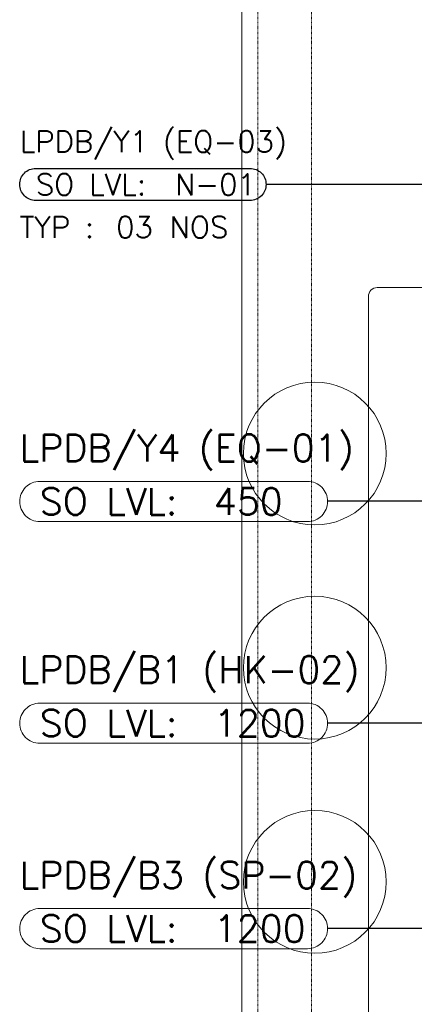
# Model space of a CAD drawing. Header units: millimetres. Extents: x -383850 to 4979, y -12450 to 6984.
# Tile 3 of 7: x -1377 to -271, y 697 to 3455. Entities that reach past the tile are written whole.
import ezdxf
from ezdxf.enums import TextEntityAlignment as Align

# ---------------------------------------------------------------- set-up
doc = ezdxf.new("R2010")
doc.units = ezdxf.units.MM
doc.header["$MEASUREMENT"] = 0
doc.linetypes.add('FP & RCP XERF$0$LEVEL-F-OVERALL LAYOUT$0$Dash 1_5mm', pattern=[3, 1.5, -1.5])
doc.layers.get('0').update_dxf_attribs({"lineweight": 5})
doc.layers.add('ELEC-SO-LVL-TAG', color=7, linetype='Continuous')
for name, color, linetype, lineweight, true_color in [('FP & RCP XERF$0$A-CARPENTRY', 9, 'Continuous', 0, 0x808080), ('FP & RCP XERF$0$A-FURNITURES', 9, 'Continuous', 0, 0x808080), ('FP & RCP XERF$0$EXISTING', 9, 'Continuous', 0, 0x808080)]:
    doc.layers.add(name, color=color, linetype=linetype, lineweight=lineweight, true_color=true_color)
doc.layers.add('M-MEP-ELCT-TEXT', color=7, linetype='Continuous', lineweight=20)
doc.layers.add('M-MEP-ELPR-TEXT', color=7, linetype='Continuous', lineweight=20)
doc.styles.add('Oswald Light', font='txt')
doc.styles.add('ROMANS-100', font='romans.shx')
doc.styles.get("Standard").update_dxf_attribs({"font": 'romans.shx'})
doc.dimstyles.new('MDS-50', dxfattribs={"dimtxt": 100, "dimasz": 100, "dimexe": 50, "dimexo": 50, "dimgap": 25, "dimtad": 1, "dimdec": 0, "dimtxsty": 'Oswald Light', "dimcen": 0, "dimdle": 1.5875, "dimazin": 0, "dimtfac": 1, "dimtdec": 0, "dimtix": 1, "dimtmove": 0, "dimatfit": 0, "dimfxl": 1, "dimfrac": 2, "dimtolj": 1, "dimarcsym": 0})

# ---------------------------------------------------------------- blocks, each defined once
blk = doc.blocks.new('FP & RCP XERF')
at = {"layer": 'FP & RCP XERF$0$A-CARPENTRY'}
blk.add_lwpolyline([(0, 2704.4), (-375, 2704.4, 0.414214), (-400, 2679.4), (-400, 125.2, 0.414214), (-375, 100.2), (0, 100.2)], format="xyb", dxfattribs=at)
at = {"layer": 'FP & RCP XERF$0$A-FURNITURES'}
for centre in [(-550, 2239.6), (-550, 1639.6), (-550, 1039.6)]:
    blk.add_circle(centre, 200, dxfattribs=at)
at = {"layer": 'FP & RCP XERF$0$EXISTING', "ltscale": 0.25}
blk.add_lwpolyline([(-754, 6982.9), (3146, 6982.7), (3143.4, -44.8), (-754.4, -44.6)], close=True, dxfattribs=at)
at = {"layer": 'FP & RCP XERF$0$EXISTING', "linetype": 'FP & RCP XERF$0$LEVEL-F-OVERALL LAYOUT$0$Dash 1_5mm'}
blk.add_lwpolyline([(-706.8, 6914.1), (3101, 6913.9), (3098.4, 0.2), (-709.4, 0.4), (-709, 6914.1)], dxfattribs=at)
blk.add_lwpolyline([(-559, 6764.1), (2951, 6763.9), (2948.5, 150.2), (-559.4, 150.4)], close=True, dxfattribs=at)
blk = doc.blocks.new('ELEC-SO-LVL-EQP-TAG')
at = {"color": 0}
blk.add_lwpolyline([(75, 72.5), (1075, 72.5, -0.414214), (1150, -2.5), (1150, -2.5, -0.414214), (1075, -77.5), (75, -77.5, -0.414214), (0, -2.5), (0, -2.5, -0.414214)], format="xyb", close=True, dxfattribs=at)
at = {"color": 0, "insert": (75, -2.5), "char_height": 100, "attachment_point": 4}
blk.add_mtext_dynamic_manual_height_columns('{\\Fromans|c0;SO LVL:}', width=1015.069, gutter_width=1, heights=[0], dxfattribs=at)
at = {"color": 0, "style": 'ROMANS-100'}
for tag, p in [('SO-EQP', (0, 197.5)), ('SO-LVL', (725, -2.5))]:
    blk.add_attdef(tag, text='', height=100, dxfattribs=at).set_placement(p, align=Align.MIDDLE_LEFT)
blk = doc.blocks.new('ELEC-SO-LVL-EQP-TYP-TAG')
at = {"layer": 'ELEC-SO-LVL-TAG'}
blk.add_lwpolyline([(75, 75), (1075, 75, -0.414214), (1150, 0), (1150, 0, -0.414214), (1075, -75), (75, -75, -0.414214), (0, 0), (0, 0, -0.414214)], format="xyb", close=True, dxfattribs=at)
at = {"layer": 'ELEC-SO-LVL-TAG', "char_height": 100, "attachment_point": 4}
for s, width, insert in [('{\\Fromans|c0;SO LVL:}', 1015.069, (75, 0)), ('{\\Fromans|c0;TYP :}', 391.476, (0, -200)), ('{\\Fromans|c0;NOS}', 391.476, (700, -200))]:
    blk.add_mtext_dynamic_manual_height_columns(s, width=width, gutter_width=1, heights=[0], dxfattribs=dict(at, insert=insert))
at = {"layer": 'ELEC-SO-LVL-TAG', "style": 'ROMANS-100'}
for tag, p in [('SO-EQP', (0, 200)), ('SO-LVL', (725, 0)), ('TYP-NOS', (450, -200))]:
    blk.add_attdef(tag, text='', height=100, dxfattribs=at).set_placement(p, align=Align.MIDDLE_LEFT)

msp = doc.modelspace()

# ---------------------------------------------------------------- block references
msp.add_blockref('FP & RCP XERF', (0, 0))
at = {"layer": 'M-MEP-ELPR-TEXT', "xscale": 0.6000000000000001, "yscale": 0.6000000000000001, "zscale": 0.6000000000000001}
msp.add_blockref('ELEC-SO-LVL-EQP-TYP-TAG', (-1376.5, 2993.5), dxfattribs=at).add_auto_attribs({'SO-EQP': 'LPDB/Y1 (EQ-03)', 'TYP-NOS': '03', 'SO-LVL': 'N-01'})
at = {"layer": 'M-MEP-ELPR-TEXT'}
ref = msp.add_blockref('ELEC-SO-LVL-EQP-TAG', (-1376.5, 2107.1), dxfattribs=dict(at, xscale=0.75, yscale=0.75, zscale=0.75))
ref.add_attrib('SO-EQP', 'LPDB/Y4 (EQ-01)', dxfattribs={"layer": 'ELEC-SO-LVL-TAG', "height": 75, "style": 'ROMANS-100'}).set_placement((-1376.5, 2255.2), align=Align.MIDDLE_LEFT)
ref.add_attrib('SO-LVL', '450', dxfattribs={"layer": 'ELEC-SO-LVL-TAG', "height": 75, "style": 'ROMANS-100'}).set_placement((-832.7, 2105.2), align=Align.MIDDLE_LEFT)
ref = msp.add_blockref('ELEC-SO-LVL-EQP-TAG', (-1376.5, 1485.9), dxfattribs=dict(at, xscale=0.75, yscale=0.75, zscale=0.75))
ref.add_attrib('SO-EQP', 'LPDB/B1 (HK-02)', dxfattribs={"layer": 'ELEC-SO-LVL-TAG', "height": 75, "style": 'ROMANS-100'}).set_placement((-1376.5, 1633.9), align=Align.MIDDLE_LEFT)
ref.add_attrib('SO-LVL', '1200', dxfattribs={"layer": 'ELEC-SO-LVL-TAG', "height": 75, "style": 'ROMANS-100'}).set_placement((-832.7, 1483.9), align=Align.MIDDLE_LEFT)
ref = msp.add_blockref('ELEC-SO-LVL-EQP-TAG', (-1376.5, 910.5), dxfattribs=dict(at, xscale=0.75, yscale=0.75, zscale=0.75))
ref.add_attrib('SO-EQP', 'LPDB/B3 (SP-02)', dxfattribs={"layer": 'ELEC-SO-LVL-TAG', "height": 75, "style": 'ROMANS-100'}).set_placement((-1376.5, 1058.6), align=Align.MIDDLE_LEFT)
ref.add_attrib('SO-LVL', '1200', dxfattribs={"layer": 'ELEC-SO-LVL-TAG', "height": 75, "style": 'ROMANS-100'}).set_placement((-832.8, 908.6), align=Align.MIDDLE_LEFT)

# ---------------------------------------------------------------- leaders
at = {"layer": 'M-MEP-ELCT-TEXT'}
for points in [[(1586.2, 1233.1), (1321, 1233.1), (1321, 2993.5), (-686.5, 2993.5)], [(50, 2105.8), (-514, 2105.8)], [(50, 1483.9), (-514, 1483.9)], [(48, 1283.9), (-213, 908.6), (-514, 908.6)], [(82.5, 833.4), (-213, 408.6), (-514, 408.6)]]:
    msp.add_leader(points, dimstyle='MDS-50', override={"dimtad": 0}, dxfattribs=at)

doc.saveas('drawing.dxf')
